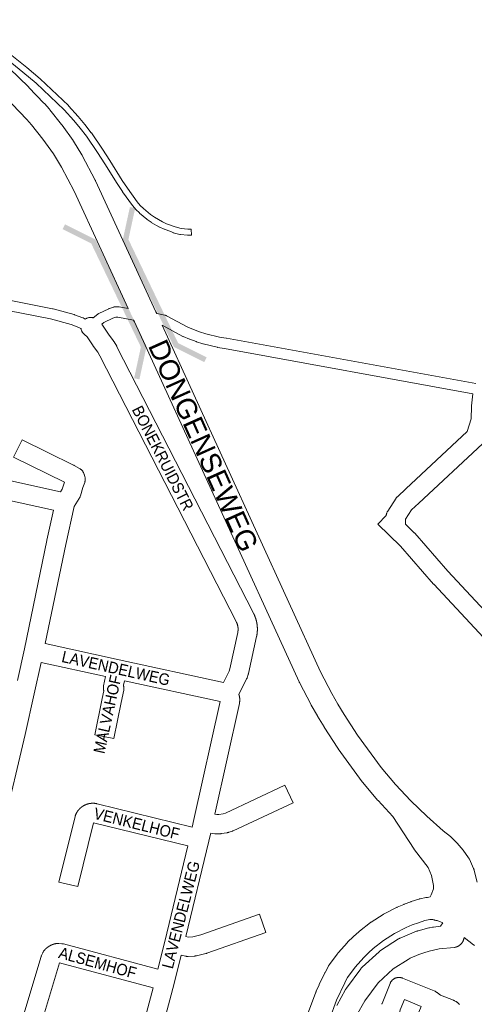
# Model space of a CAD drawing. Header units: metres. Extents: x 123819 to 142731, y 393440 to 405763.
# Tile 227 of 256: x 131185 to 131492, y 398692 to 399357. Entities that reach past the tile are written whole.
import ezdxf
from ezdxf.enums import TextEntityAlignment as Align

# ---------------------------------------------------------------- set-up
doc = ezdxf.new("R2010")
doc.units = ezdxf.units.M
doc.header["$MEASUREMENT"] = 0
for name, color, linetype, lineweight in [('gs-anno-wegen algemeen tekst', 7, 'Continuous', 0), ('gs-knt-aanvullende hoofdweg', 7, 'Continuous', 0), ('gs-knt-fietspaden', 7, 'Continuous', 0), ('gs-knt-hoofdweg', 7, 'Continuous', 0), ('gs-knt-paden', 7, 'Continuous', 0), ('gs-knt-wegen algemeen', 7, 'Continuous', 0), ('gs-symb-viaduct', 7, 'Continuous', 0), ('gs-vlk-plantopografie wegen algemeen', 7, 'Continuous', 0)]:
    doc.layers.add(name, color=color, linetype=linetype, lineweight=lineweight)
doc.styles.add('Style-Arial', font='arial.ttf')

# ---------------------------------------------------------------- blocks, each defined once
blk = doc.blocks.new('gg0-viaduct_101')
at = {"layer": 'gs-symb-viaduct', "linetype": 'Continuous'}
blk.add_hatch(color=7, dxfattribs=at).paths.add_polyline_path([(-5.576, -1.689), (-5.8, -1.4), (-4, 0), (4, 0), (5.8, -1.4), (5.576, -1.689), (3.875, -0.366), (-3.875, -0.366)])
blk = doc.blocks.new('gg0-viaduct_102')
at = {"layer": 'gs-symb-viaduct', "linetype": 'Continuous'}
blk.add_hatch(color=7, dxfattribs=at).paths.add_polyline_path([(-5.576, -1.689), (-5.8, -1.4), (-4, 0), (4, 0), (5.8, -1.4), (5.576, -1.689), (3.875, -0.366), (-3.875, -0.366)])

msp = doc.modelspace()

# ---------------------------------------------------------------- linework, layer by layer
at = {"layer": 'gs-knt-aanvullende hoofdweg', "color": 7, "linetype": 'Continuous', "flags": 128}
for points in [[(131379.89, 398687.35), (131384.74, 398700.6), (131384.85, 398700.87), (131384.86, 398700.91), (131384.96, 398701.13), (131385, 398701.21), (131386.97, 398705.55), (131387.03, 398705.67), (131390.8, 398713.57), (131390.82, 398713.61), (131390.89, 398713.76), (131390.99, 398713.95), (131393.22, 398718.07), (131393.39, 398718.37), (131393.58, 398718.66), (131393.77, 398718.93), (131393.77, 398718.94), (131393.77, 398718.94), (131399.33, 398726.52), (131399.54, 398726.8), (131399.77, 398727.07), (131406.01, 398734.1), (131406.19, 398734.3), (131406.37, 398734.48), (131409.85, 398737.9), (131410.1, 398738.13), (131413.74, 398741.38), (131413.93, 398741.55), (131414.14, 398741.71), (131421.56, 398747.48), (131421.84, 398747.69), (131422.13, 398747.88), (131430.16, 398753), (131430.46, 398753.18), (131430.77, 398753.34), (131439.13, 398757.64), (131439.37, 398757.75), (131439.61, 398757.86), (131444.09, 398759.78), (131444.41, 398759.91), (131448.87, 398761.58), (131449.2, 398761.7), (131454.23, 398763.32), (131454.51, 398763.4), (131454.53, 398763.41), (131454.6, 398763.43), (131454.65, 398763.44), (131454.69, 398763.45), (131454.71, 398763.45), (131454.79, 398763.47), (131454.83, 398763.48), (131455.07, 398763.54), (131455.13, 398763.55), (131459.04, 398764.33), (131459.35, 398764.39), (131459.7, 398764.45), (131460.06, 398764.5), (131460.12, 398764.5), (131462.04, 398764.87)], [(131463.61, 398749.64), (131461.74, 398749.52), (131458.4, 398748.88), (131453.97, 398747.45), (131449.84, 398745.91), (131445.76, 398744.16), (131437.94, 398740.14), (131430.5, 398735.4), (131423.55, 398730.01), (131420.24, 398727.05), (131417.08, 398723.95), (131411.24, 398717.36), (131406.19, 398710.47), (131404.31, 398706.99), (131404.29, 398706.97), (131398.73, 398695.13), (131393.97, 398682.14)], [(131398.84, 398691.49), (131404.81, 398702.4), (131404.98, 398702.7), (131405.17, 398702.99), (131405.36, 398703.27), (131415.12, 398716.42), (131415.34, 398716.7), (131415.58, 398716.98), (131415.83, 398717.24), (131416.09, 398717.49), (131427.39, 398727.82), (131427.64, 398728.04), (131427.68, 398728.07), (131427.71, 398728.1), (131427.77, 398728.14), (131427.89, 398728.24), (131427.98, 398728.31), (131428.04, 398728.35), (131428.09, 398728.38), (131428.15, 398728.43), (131428.33, 398728.55), (131428.38, 398728.59), (131428.42, 398728.61), (131440.55, 398736.45), (131440.85, 398736.63), (131441.15, 398736.8), (131441.46, 398736.95), (131441.77, 398737.09), (131452.79, 398741.63), (131453.1, 398741.75), (131453.15, 398741.76), (131453.19, 398741.78), (131453.27, 398741.8), (131453.42, 398741.85), (131453.53, 398741.88), (131453.59, 398741.9), (131453.65, 398741.92), (131453.74, 398741.95), (131461.1, 398743.88), (131461.39, 398743.95), (131463.59, 398744.43), (131464.13, 398744.53), (131468.8, 398745.21), (131470.54, 398747.35), (131466.62, 398748.95)], [(131463.62, 398749.64), (131463.62, 398749.64), (131463.61, 398749.64)], [(131484.82, 398737.43), (131484.78, 398737.1), (131484.72, 398736.74), (131484.64, 398736.38), (131484.54, 398736.02), (131484.42, 398735.67), (131484.29, 398735.33), (131484.14, 398734.99), (131483.97, 398734.66), (131483.79, 398734.34), (131483.59, 398734.03), (131483.38, 398733.73), (131483.15, 398733.44), (131482.91, 398733.16), (131482.65, 398732.9), (131482.39, 398732.64), (131482.11, 398732.4), (131481.82, 398732.18), (131481.51, 398731.96), (131481.2, 398731.77), (131480.88, 398731.59), (131480.55, 398731.42), (131480.21, 398731.27), (131479.87, 398731.14), (131479.52, 398731.03), (131479.16, 398730.93), (131478.8, 398730.85), (131478.44, 398730.79), (131478.08, 398730.74), (131468.09, 398729.78), (131461.2, 398728.23), (131457.57, 398727.13), (131454.37, 398725.91), (131448.38, 398723.4), (131447.1, 398722.72), (131437.05, 398716.3), (131426.75, 398706.89), (131417.73, 398694.74), (131412.29, 398684.79)]]:
    msp.add_lwpolyline(points, dxfattribs=at)
at = {"layer": 'gs-knt-fietspaden', "color": 7, "linetype": 'Continuous', "flags": 128}
for points in [[(130780.49, 399197.86), (130799.41, 399194.87), (130811.59, 399192.95), (130819.27, 399192.14), (130837.62, 399190.69), (130854.17, 399189.94), (130869.26, 399189.75), (130911.9, 399189.81), (130911.94, 399189.81), (130921.5, 399189.73), (130949.68, 399189.81), (130949.7, 399189.81), (131018.77, 399189.76), (131018.9, 399189.75), (131039.79, 399188.92), (131039.92, 399188.91), (131063.45, 399187.09), (131063.61, 399187.07), (131092.07, 399183.5), (131092.17, 399183.49), (131105.83, 399181.37), (131105.96, 399181.35), (131148.99, 399173.04), (131207.03, 399161.58)], [(131226.17, 399148.29), (131224.76, 399148.93), (131219.55, 399150.93), (131205.55, 399154.72), (131147.63, 399166.15)], [(131234.35, 399155.49), (131237.5, 399158), (131237.62, 399158.09), (131237.75, 399158.18), (131237.89, 399158.27), (131238.03, 399158.35), (131238.17, 399158.42), (131244.91, 399161.64), (131245.06, 399161.7), (131245.2, 399161.76), (131245.35, 399161.81), (131248.12, 399162.71), (131248.27, 399162.75), (131248.42, 399162.79), (131248.57, 399162.82), (131248.73, 399162.85), (131248.88, 399162.86), (131249.04, 399162.88), (131249.2, 399162.88), (131251.3, 399162.88), (131251.45, 399162.88), (131251.6, 399162.87), (131251.75, 399162.85), (131251.9, 399162.83), (131258.13, 399161.75)], [(131207.27, 399161.53), (131221.55, 399157.66), (131221.67, 399157.63), (131221.71, 399157.61), (131221.72, 399157.61), (131221.78, 399157.59), (131221.89, 399157.55), (131227.37, 399155.45)], [(131227.57, 399155.37), (131229.08, 399154.68)], [(131229.08, 399154.68), (131229.28, 399154.81), (131229.56, 399154.96), (131229.85, 399155.11), (131230.14, 399155.24), (131230.44, 399155.35), (131230.74, 399155.45), (131231.05, 399155.54), (131231.36, 399155.6), (131231.67, 399155.66), (131231.99, 399155.7), (131232.31, 399155.72), (131232.63, 399155.73), (131232.95, 399155.72), (131233.27, 399155.69), (131233.59, 399155.65), (131233.9, 399155.6), (131234.21, 399155.53), (131234.35, 399155.49)], [(131261.7, 399154), (131251, 399155.86), (131249.75, 399155.86), (131247.73, 399155.21), (131241.56, 399152.26), (131240.25, 399151.22)], [(131277.36, 399158.29), (131282.88, 399157.24), (131283.03, 399157.21), (131283.18, 399157.17), (131283.32, 399157.13), (131283.47, 399157.08), (131283.61, 399157.02), (131283.75, 399156.96), (131283.88, 399156.89), (131298.2, 399149.25), (131302.13, 399147.54), (131306.22, 399146.06), (131310.38, 399144.76), (131319.67, 399142.47), (131324.27, 399141.75), (131324.35, 399141.74), (131492.76, 399111.09)], [(131490.74, 399104.32), (131323.14, 399134.82), (131318.43, 399135.56), (131318.28, 399135.59), (131318.13, 399135.62), (131308.6, 399137.97), (131308.49, 399138), (131308.39, 399138.03), (131304.05, 399139.39), (131303.91, 399139.43), (131299.63, 399140.98), (131299.53, 399141.02), (131299.43, 399141.06), (131295.27, 399142.87), (131295.15, 399142.93), (131295.02, 399142.99), (131281.05, 399150.44), (131280.95, 399150.46)]]:
    msp.add_lwpolyline(points, dxfattribs=at)
at = {"layer": 'gs-knt-hoofdweg', "color": 7, "linetype": 'Continuous', "flags": 128}
for points in [[(131258.13, 399161.75), (131221.53, 399240.98), (131213.02, 399257.21), (131207.56, 399266.01), (131200.45, 399276.07), (131192.69, 399285.72), (131189.55, 399289.3), (131179.6, 399299.57), (131120.72, 399356.6)], [(131164.16, 399336.83), (131190.84, 399310.99), (131191.01, 399310.81), (131201.19, 399300.31), (131201.45, 399300.03), (131204.84, 399296.17), (131205.07, 399295.9), (131213.1, 399285.92), (131213.25, 399285.72), (131213.4, 399285.52), (131220.78, 399275.05), (131220.92, 399274.86), (131221.05, 399274.66), (131226.78, 399265.41), (131226.93, 399265.16), (131227.07, 399264.9), (131235.81, 399248.24), (131235.9, 399248.06), (131235.99, 399247.88), (131276.78, 399159.57), (131276.79, 399159.54), (131277.36, 399158.29)], [(131462.04, 398764.87), (131462.72, 398766.13), (131464.13, 398770.38), (131464.21, 398772.45), (131462.86, 398779.23), (131460.51, 398784.7), (131451.39, 398796.62), (131451.2, 398796.87), (131451.03, 398797.14), (131436.77, 398819.18), (131426.72, 398829.92), (131426.46, 398830.2), (131416.47, 398841.96), (131416.28, 398842.19), (131416.1, 398842.43), (131399.86, 398864.72), (131399.73, 398864.9), (131399.61, 398865.08), (131390.4, 398879.26), (131390.25, 398879.5), (131385.9, 398886.76), (131385.8, 398886.92), (131381.62, 398894.27), (131381.49, 398894.52), (131373.66, 398909.51), (131373.56, 398909.7), (131373.47, 398909.89), (131262.23, 399152.86), (131261.7, 399154)], [(131280.95, 399150.46), (131387.95, 398916.75), (131395.62, 398902.07), (131399.68, 398894.92), (131403.91, 398887.87), (131412.93, 398873.98), (131428.88, 398852.11), (131438.55, 398840.72), (131448.82, 398829.74), (131459.62, 398819.27), (131470.77, 398809.46), (131475.67, 398805.53), (131480.18, 398801.16), (131484.26, 398796.38), (131487.87, 398791.24), (131488.06, 398790.92), (131488.24, 398790.59), (131488.4, 398790.26), (131491.23, 398784.01), (131491.36, 398783.69), (131491.48, 398783.38), (131491.59, 398783.05), (131491.68, 398782.73), (131493.77, 398774.73)], [(131466.62, 398748.95), (131466.46, 398748.95), (131466.07, 398748.98), (131465.68, 398749.03), (131465.29, 398749.1), (131464.91, 398749.19), (131464.53, 398749.3), (131464.16, 398749.42), (131463.79, 398749.56), (131463.61, 398749.64)], [(131491.91, 398732.09), (131491.59, 398732.3), (131491.28, 398732.53), (131484.82, 398737.43)]]:
    msp.add_lwpolyline(points, dxfattribs=at)
at = {"layer": 'gs-knt-paden', "color": 7, "linetype": 'Continuous', "flags": 128}
msp.add_lwpolyline([(131176.07, 399335.22), (131189.49, 399324.33), (131189.52, 399324.31), (131198.5, 399316.78), (131198.55, 399316.74), (131198.59, 399316.7), (131217.72, 399298.62), (131217.78, 399298.56), (131217.83, 399298.5), (131224.31, 399291.25), (131224.36, 399291.2), (131228.8, 399285.87), (131228.83, 399285.83), (131233.12, 399280.37), (131233.16, 399280.32), (131233.19, 399280.27), (131240.71, 399269.32), (131240.74, 399269.27), (131245.72, 399261.57), (131245.75, 399261.54), (131253.98, 399248.22), (131257.54, 399242.85), (131264.19, 399233.69), (131266.21, 399231.35), (131268.38, 399229.15), (131273.19, 399225.09), (131275.7, 399223.35), (131281.17, 399220.24), (131283.99, 399218.97), (131289.66, 399216.78), (131293.89, 399215.64)], dxfattribs=at)
msp.add_lwpolyline([(131293.89, 399215.64), (131298.24, 399215.24), (131300.57, 399215.33, -0.376872), (131300.58, 399215.32), (131300.74, 399211.32, -0.376872), (131300.73, 399211.31), (131298.26, 399211.22), (131298.17, 399211.22), (131298.09, 399211.22), (131298, 399211.22), (131293.35, 399211.65), (131293.27, 399211.66), (131293.18, 399211.67), (131293.1, 399211.69), (131293.01, 399211.71), (131288.51, 399212.93), (131288.44, 399212.95), (131288.37, 399212.97), (131288.31, 399212.99), (131282.49, 399215.24), (131282.44, 399215.26), (131282.39, 399215.28), (131279.44, 399216.61), (131279.35, 399216.65), (131279.27, 399216.7), (131273.63, 399219.89), (131273.55, 399219.94), (131273.48, 399219.99), (131270.82, 399221.85), (131270.74, 399221.9), (131270.67, 399221.96), (131265.71, 399226.14), (131265.65, 399226.2), (131265.58, 399226.27), (131263.3, 399228.58), (131263.26, 399228.62), (131263.22, 399228.67), (131261.09, 399231.12), (131261.04, 399231.18), (131260.98, 399231.25), (131254.26, 399240.53), (131254.21, 399240.6), (131250.61, 399246.03), (131250.58, 399246.08), (131242.34, 399259.41), (131237.38, 399267.07), (131229.92, 399277.94), (131225.69, 399283.32), (131221.29, 399288.6), (131214.89, 399295.76), (131195.87, 399313.74), (131186.95, 399321.22), (131173.5, 399332.13)], format="xyb", dxfattribs=at)
at = {"layer": 'gs-knt-wegen algemeen', "color": 7, "linetype": 'Continuous', "flags": 128}
for points in [[(131240.25, 399151.22), (131240.39, 399151.04), (131240.56, 399150.82), (131240.72, 399150.58)], [(131240.72, 399150.58), (131245.11, 399143.8), (131248.07, 399139.9), (131248.22, 399139.7), (131248.35, 399139.5), (131248.48, 399139.29), (131250.28, 399136.26), (131250.38, 399136.09), (131250.48, 399135.91), (131342.68, 398956.17), (131342.73, 398956.06), (131342.79, 398955.95), (131342.85, 398955.83), (131342.9, 398955.72), (131342.96, 398955.61), (131343.01, 398955.49), (131343.07, 398955.38), (131343.12, 398955.26), (131343.17, 398955.15), (131343.22, 398955.03), (131343.27, 398954.92), (131343.32, 398954.8), (131343.37, 398954.69), (131343.42, 398954.57), (131343.47, 398954.45), (131343.52, 398954.34), (131343.57, 398954.22), (131343.62, 398954.1), (131343.66, 398953.98), (131343.71, 398953.87), (131343.75, 398953.75), (131343.8, 398953.63), (131343.84, 398953.51), (131343.88, 398953.39), (131343.93, 398953.27), (131343.97, 398953.15), (131344.01, 398953.03), (131344.05, 398952.91), (131344.09, 398952.79), (131344.13, 398952.67), (131344.17, 398952.55), (131344.2, 398952.43), (131344.24, 398952.31), (131344.28, 398952.19), (131344.31, 398952.07), (131344.35, 398951.95), (131344.38, 398951.83), (131344.42, 398951.7), (131344.45, 398951.58), (131344.48, 398951.46), (131344.52, 398951.34), (131344.55, 398951.22), (131344.58, 398951.09), (131344.61, 398950.97), (131344.64, 398950.85), (131344.67, 398950.72), (131344.7, 398950.6), (131344.72, 398950.48), (131344.75, 398950.35), (131344.78, 398950.23), (131344.8, 398950.11), (131344.83, 398949.98), (131344.85, 398949.86), (131344.87, 398949.73), (131344.9, 398949.61), (131344.92, 398949.49), (131344.94, 398949.36), (131344.96, 398949.24), (131344.98, 398949.11), (131345, 398948.99), (131345.02, 398948.86), (131345.04, 398948.74), (131345.05, 398948.61), (131345.07, 398948.49), (131345.09, 398948.36), (131345.1, 398948.24), (131345.12, 398948.11), (131345.13, 398947.98), (131345.14, 398947.86), (131345.16, 398947.73), (131345.17, 398947.61), (131345.18, 398947.48), (131345.19, 398947.36), (131345.2, 398947.23), (131345.21, 398947.1), (131345.22, 398946.98), (131345.23, 398946.85), (131345.23, 398946.72), (131345.24, 398946.6), (131345.25, 398946.47), (131345.25, 398946.35), (131345.26, 398946.22), (131345.26, 398946.09), (131345.26, 398945.97), (131345.26, 398945.84), (131345.27, 398945.71), (131345.27, 398945.59), (131345.27, 398945.46), (131345.27, 398945.33), (131345.27, 398945.21), (131345.27, 398945.08), (131345.26, 398944.96), (131345.26, 398944.83), (131345.26, 398944.7), (131345.25, 398944.58), (131345.25, 398944.45), (131345.24, 398944.32), (131345.23, 398944.2), (131345.23, 398944.07), (131345.22, 398943.95), (131345.21, 398943.82), (131345.2, 398943.69), (131345.19, 398943.57), (131345.18, 398943.44), (131345.17, 398943.31), (131345.16, 398943.19), (131345.15, 398943.06), (131345.13, 398942.94), (131345.12, 398942.81), (131345.11, 398942.69), (131345.09, 398942.56), (131345.07, 398942.44), (131345.06, 398942.31), (131345.04, 398942.18), (131345.02, 398942.06), (131345, 398941.93), (131344.99, 398941.81), (131344.97, 398941.68), (131344.94, 398941.56), (131344.92, 398941.44), (131344.9, 398941.31), (131344.88, 398941.19), (131344.86, 398941.06), (131344.83, 398940.94), (131344.81, 398940.81), (131344.78, 398940.69), (131344.76, 398940.57), (131344.73, 398940.43), (131339.25, 398915.47), (131339.19, 398915.25), (131339.13, 398915.04), (131339.07, 398914.82), (131338.36, 398912.69), (131338.26, 398912.41), (131338.15, 398912.14), (131338.02, 398911.86), (131332.82, 398901.32)], [(131322.32, 398909.47), (131326.15, 398917.22), (131326.6, 398918.6), (131332.01, 398943.22), (131332.03, 398943.33), (131332.05, 398943.44), (131332.08, 398943.55), (131332.1, 398943.66), (131332.11, 398943.77), (131332.13, 398943.88), (131332.15, 398943.99), (131332.16, 398944.11), (131332.18, 398944.22), (131332.19, 398944.33), (131332.2, 398944.44), (131332.21, 398944.55), (131332.22, 398944.67), (131332.23, 398944.78), (131332.23, 398944.89), (131332.24, 398945), (131332.24, 398945.12), (131332.25, 398945.23), (131332.25, 398945.34), (131332.25, 398945.46), (131332.25, 398945.57), (131332.25, 398945.68), (131332.24, 398945.79), (131332.24, 398945.91), (131332.23, 398946.02), (131332.23, 398946.13), (131332.22, 398946.24), (131332.21, 398946.36), (131332.2, 398946.47), (131332.19, 398946.58), (131332.17, 398946.69), (131332.16, 398946.8), (131332.14, 398946.92), (131332.13, 398947.03), (131332.11, 398947.14), (131332.09, 398947.25), (131332.07, 398947.36), (131332.05, 398947.47), (131332.03, 398947.58), (131332, 398947.69), (131331.98, 398947.8), (131331.95, 398947.91), (131331.93, 398948.02), (131331.9, 398948.13), (131331.87, 398948.24), (131331.84, 398948.35), (131331.81, 398948.46), (131331.77, 398948.56), (131331.74, 398948.67), (131331.7, 398948.78), (131331.67, 398948.88), (131331.63, 398948.99), (131331.59, 398949.1), (131331.55, 398949.2), (131331.51, 398949.31), (131331.47, 398949.41), (131331.43, 398949.52), (131331.38, 398949.62), (131331.34, 398949.72), (131331.29, 398949.83), (131331.24, 398949.93), (131331.19, 398950.03), (131331.14, 398950.13), (131331.09, 398950.23), (131238.98, 399129.79), (131237.48, 399132.33), (131234.59, 399136.13), (131234.45, 399136.32), (131234.32, 399136.52), (131230.34, 399142.66), (131228.48, 399144.19), (131228.23, 399144.4), (131228, 399144.62), (131227.78, 399144.86), (131227.57, 399145.1), (131227.38, 399145.35), (131227.2, 399145.61), (131227.02, 399145.88), (131226.87, 399146.16), (131226.73, 399146.45), (131226.6, 399146.74), (131226.48, 399147.04), (131226.38, 399147.34), (131226.3, 399147.65), (131226.23, 399147.96), (131226.17, 399148.28), (131226.17, 399148.29)], [(131497.18, 399070.52), (131454.37, 399030.53), (131454.32, 399030.49), (131449.38, 399025.97), (131445.25, 399019.63), (131445.25, 399016.25), (131451.17, 399010.52), (131451.36, 399010.33), (131451.54, 399010.13), (131473.91, 398984.56), (131635.39, 398811.35)], [(131183.22, 398910.93), (131188.03, 398932.08), (131203.2, 399005.34), (131203.21, 399005.4), (131207.61, 399025.8), (131171.91, 399033.68)], [(131202.07, 398935.68), (131251.92, 398924.82), (131322.32, 398909.47)], [(131199.31, 398922.96), (131194.49, 398901.77), (131188.56, 398874.5), (131188.54, 398874.39), (131173.9, 398812.32), (131173.85, 398812.14), (131163.08, 398771.75)], [(131242.79, 398913.48), (131199.31, 398922.96)], [(131301.32, 398811.97), (131302.44, 398817), (131320.06, 398896.64), (131255.51, 398910.71)], [(131237.12, 398827.67), (131301.32, 398811.97)], [(131278.06, 398716.09), (131282.71, 398734.65), (131298.39, 398799.29)], [(131186.31, 398681.32), (131199.26, 398724.58), (131199.35, 398724.86), (131199.45, 398725.13), (131199.56, 398725.39), (131200.33, 398727.1), (131200.47, 398727.38), (131200.62, 398727.66), (131200.78, 398727.93), (131200.96, 398728.19), (131201.15, 398728.44), (131201.19, 398728.51), (131201.24, 398728.57), (131201.29, 398728.63), (131201.34, 398728.69), (131201.39, 398728.75), (131201.44, 398728.81), (131201.49, 398728.87), (131201.55, 398728.93), (131201.6, 398728.99), (131201.65, 398729.05), (131201.7, 398729.11), (131201.75, 398729.17), (131201.81, 398729.22), (131201.86, 398729.28), (131201.91, 398729.34), (131201.97, 398729.4), (131202.02, 398729.45), (131202.08, 398729.51), (131202.13, 398729.57), (131202.19, 398729.62), (131202.24, 398729.68), (131202.3, 398729.73), (131202.36, 398729.79), (131202.41, 398729.84), (131202.47, 398729.89), (131202.53, 398729.95), (131202.58, 398730), (131202.64, 398730.06), (131202.7, 398730.11), (131202.76, 398730.16), (131202.82, 398730.21), (131202.88, 398730.26), (131202.94, 398730.32), (131203, 398730.37), (131203.06, 398730.42), (131203.12, 398730.47), (131203.18, 398730.52), (131203.24, 398730.57), (131203.3, 398730.62), (131203.36, 398730.67), (131203.42, 398730.71), (131203.48, 398730.76), (131203.55, 398730.81), (131203.61, 398730.86), (131203.67, 398730.91), (131203.74, 398730.95), (131203.8, 398731), (131203.86, 398731.04), (131203.93, 398731.09), (131203.99, 398731.14), (131204.06, 398731.18), (131204.12, 398731.22), (131204.18, 398731.27), (131204.25, 398731.31), (131204.32, 398731.36), (131204.38, 398731.4), (131204.45, 398731.44), (131204.51, 398731.48), (131204.58, 398731.53), (131204.65, 398731.57), (131204.71, 398731.61), (131204.78, 398731.65), (131204.85, 398731.69), (131204.92, 398731.73), (131204.99, 398731.77), (131205.05, 398731.81), (131205.12, 398731.85), (131205.19, 398731.88), (131205.26, 398731.92), (131205.33, 398731.96), (131205.4, 398732), (131205.47, 398732.03), (131205.54, 398732.07), (131205.61, 398732.1), (131205.68, 398732.14), (131205.75, 398732.18), (131205.82, 398732.21), (131205.89, 398732.24), (131205.96, 398732.28), (131206.03, 398732.31), (131206.1, 398732.34), (131206.17, 398732.38), (131206.25, 398732.41), (131206.32, 398732.44), (131206.39, 398732.47), (131206.46, 398732.5), (131206.54, 398732.53), (131206.61, 398732.56), (131206.68, 398732.59), (131206.75, 398732.62), (131206.83, 398732.65), (131206.9, 398732.68), (131206.97, 398732.7), (131207.05, 398732.73), (131207.12, 398732.76), (131207.2, 398732.79), (131207.27, 398732.81), (131207.34, 398732.84), (131207.42, 398732.86), (131207.49, 398732.89), (131207.57, 398732.91), (131207.64, 398732.94), (131207.72, 398732.96), (131207.79, 398732.98), (131207.87, 398733), (131207.94, 398733.03), (131208.02, 398733.05), (131208.09, 398733.07), (131208.17, 398733.09), (131208.25, 398733.11), (131208.32, 398733.13), (131208.4, 398733.15), (131208.48, 398733.17), (131208.55, 398733.19), (131208.63, 398733.2), (131208.7, 398733.22), (131208.78, 398733.24), (131208.86, 398733.26), (131208.94, 398733.27), (131209.01, 398733.29), (131209.09, 398733.3), (131209.17, 398733.32), (131209.24, 398733.33), (131209.32, 398733.35), (131209.4, 398733.36), (131209.48, 398733.37), (131209.55, 398733.39), (131209.63, 398733.4), (131209.93, 398733.44), (131210.23, 398733.46), (131210.53, 398733.47), (131210.83, 398733.47), (131211.13, 398733.45), (131213.3, 398733.28), (131213.6, 398733.25), (131213.89, 398733.21), (131214.18, 398733.15), (131214.47, 398733.08)], [(131214.47, 398733.08), (131278.06, 398716.09)], [(131429.31, 398692.37), (131429.39, 398692.62), (131429.48, 398692.86), (131434.83, 398706.41), (131434.95, 398706.7), (131435.08, 398706.98), (131435.23, 398707.25), (131435.39, 398707.52), (131435.57, 398707.78), (131435.75, 398708.03), (131435.95, 398708.27), (131436.16, 398708.5), (131436.38, 398708.72), (131436.61, 398708.93), (131436.85, 398709.13), (131437.1, 398709.32), (131437.36, 398709.49), (131437.62, 398709.65), (131437.9, 398709.8), (131438.18, 398709.94), (131438.46, 398710.06), (131438.75, 398710.17), (131439.05, 398710.27), (131439.35, 398710.35), (131439.66, 398710.41), (131439.96, 398710.46), (131440.27, 398710.5), (131440.58, 398710.52), (131440.89, 398710.53), (131441.2, 398710.52), (131441.52, 398710.5), (131441.82, 398710.46), (131442.13, 398710.41), (131442.44, 398710.34), (131442.74, 398710.26), (131443.03, 398710.17), (131443.32, 398710.06), (131464.72, 398701.41), (131465.01, 398701.28), (131465.29, 398701.14), (131465.57, 398700.98), (131465.84, 398700.82), (131466.1, 398700.64), (131466.36, 398700.44), (131466.6, 398700.24), (131466.83, 398700.02), (131469.01, 398698.47)], [(131251.28, 398614.39), (131261.23, 398652.04), (131274.81, 398703.48)], [(131469.01, 398698.47), (131477.73, 398695.14), (131477.98, 398695.04), (131478.23, 398694.93), (131478.47, 398694.81), (131479.27, 398694.38), (131479.52, 398694.24), (131479.77, 398694.08), (131480.01, 398693.92), (131480.25, 398693.74), (131480.47, 398693.56), (131481.15, 398692.97), (131481.38, 398692.76), (131481.6, 398692.54), (131481.81, 398692.31)], [(131407.75, 398595.36), (131415.98, 398592.19), (131436.61, 398644.66), (131436.65, 398644.77), (131455.76, 398690.98), (131444.53, 398695.52), (131441.78, 398688.57), (131438.8, 398674.86), (131438.74, 398674.61), (131438.67, 398674.36), (131438.59, 398674.12), (131438.5, 398673.87), (131407.75, 398595.36)]]:
    msp.add_lwpolyline(points, dxfattribs=at)
for points in [[(131625.97, 398802.35), (131464.32, 398975.75), (131464.18, 398975.91), (131441.91, 399001.35), (131434.21, 399008.82), (131426.56, 399016.23, -0.366897), (131426.56, 399016.24), (131432.25, 399022.11), (131432.26, 399022.19), (131432.3, 399022.5), (131432.35, 399022.81), (131432.42, 399023.12), (131432.5, 399023.42), (131432.6, 399023.72), (131432.71, 399024.01), (131432.83, 399024.3), (131432.97, 399024.58), (131433.12, 399024.86), (131433.29, 399025.12), (131438.93, 399033.77), (131439.08, 399034), (131439.24, 399034.22), (131439.42, 399034.43), (131439.6, 399034.64), (131439.79, 399034.83), (131439.99, 399035.02), (131445.5, 399040.07), (131487.01, 399078.84), (131489.6, 399087.36), (131489.9, 399095.75), (131489.91, 399095.96), (131489.92, 399096.17), (131490.74, 399104.32)], [(131180.7, 399061.41), (131186.41, 399073.09, -0.368028), (131186.42, 399073.1), (131221.12, 399056.14), (131221.3, 399056.05), (131221.48, 399055.95), (131225.27, 399053.79), (131225.54, 399053.63), (131225.8, 399053.46), (131226.05, 399053.27), (131226.29, 399053.07), (131226.52, 399052.87), (131226.75, 399052.65), (131226.96, 399052.41), (131227.16, 399052.17), (131227.35, 399051.93), (131227.52, 399051.67), (131227.68, 399051.4), (131227.83, 399051.13), (131227.97, 399050.85), (131228.09, 399050.56), (131228.2, 399050.27), (131228.3, 399049.97), (131228.75, 399048.43), (131228.83, 399048.14), (131228.9, 399047.83), (131228.95, 399047.53), (131228.98, 399047.22), (131229.01, 399046.91), (131229.01, 399046.6), (131229.01, 399046.3), (131228.99, 399045.99), (131228.95, 399045.68), (131228.9, 399045.37), (131228.83, 399045.07), (131228.75, 399044.77), (131228.66, 399044.48), (131227.48, 399041.07), (131225.76, 399035.35), (131225.66, 399035.06), (131225.55, 399034.78), (131225.43, 399034.5), (131225.3, 399034.23), (131225.15, 399033.96), (131224.99, 399033.7), (131221.46, 399028.23), (131215.94, 399002.68), (131202.07, 398935.68)], [(131168.34, 399047.8), (131212.33, 399038.09), (131213.56, 399040), (131214.97, 399044.66), (131180.7, 399061.4, -0.368026)], [(131248.32, 398871.65), (131248.32, 398871.65), (131235.57, 398874.2, -0.370463), (131235.56, 398874.21), (131240.46, 398898.65), (131240.48, 398898.77), (131241.58, 398903.8), (131241.52, 398904), (131241.44, 398904.31), (131241.38, 398904.62), (131241.33, 398904.94), (131241.3, 398905.25), (131241.28, 398905.57), (131241.28, 398905.89), (131241.29, 398906.21), (131241.32, 398906.53), (131241.36, 398906.84), (131241.42, 398907.16), (131242.79, 398913.48)], [(131255.51, 398910.71), (131254.84, 398907.58), (131254.91, 398907.36), (131254.98, 398907.05), (131255.05, 398906.73), (131255.1, 398906.42), (131255.13, 398906.1), (131255.15, 398905.78), (131255.15, 398905.46), (131255.13, 398905.14), (131255.11, 398904.83), (131255.06, 398904.51), (131255, 398904.2), (131253.21, 398896.04), (131248.33, 398871.65, -0.263368), (131248.32, 398871.65)], [(131332.82, 398901.32), (131332.84, 398901.23), (131332.87, 398901.14), (131332.9, 398901.05), (131332.93, 398900.96), (131332.95, 398900.87), (131332.98, 398900.78), (131333, 398900.68), (131333.02, 398900.59), (131333.05, 398900.5), (131333.07, 398900.41), (131333.09, 398900.31), (131333.11, 398900.22), (131333.13, 398900.13), (131333.15, 398900.03), (131333.17, 398899.94), (131333.19, 398899.85), (131333.2, 398899.75), (131333.22, 398899.66), (131333.23, 398899.56), (131333.25, 398899.47), (131333.26, 398899.38), (131333.27, 398899.28), (131333.29, 398899.19), (131333.3, 398899.09), (131333.31, 398899), (131333.32, 398898.9), (131333.32, 398898.81), (131333.33, 398898.71), (131333.34, 398898.62), (131333.35, 398898.52), (131333.35, 398898.43), (131333.36, 398898.33), (131333.36, 398898.24), (131333.36, 398898.14), (131333.37, 398898.05), (131333.37, 398897.95), (131333.37, 398897.86), (131333.37, 398897.76), (131333.37, 398897.67), (131333.37, 398897.57), (131333.37, 398897.48), (131333.36, 398897.38), (131333.36, 398897.28), (131333.35, 398897.19), (131333.35, 398897.09), (131333.34, 398897), (131333.34, 398896.9), (131333.33, 398896.81), (131333.32, 398896.71), (131333.31, 398896.62), (131333.3, 398896.52), (131333.29, 398896.43), (131333.28, 398896.34), (131333.26, 398896.24), (131333.25, 398896.15), (131333.24, 398896.05), (131333.22, 398895.96), (131333.21, 398895.86), (131333.19, 398895.77), (131333.17, 398895.68), (131333.16, 398895.58), (131333.14, 398895.49), (131333.12, 398895.4), (131333.1, 398895.3), (131316.57, 398820.59), (131317.8, 398820.44), (131319.33, 398820.44), (131322.24, 398820.9), (131323.8, 398821.44), (131363.84, 398840.13, -0.38459), (131363.86, 398840.13), (131369.36, 398828.35, -0.384592), (131369.35, 398828.34), (131329.01, 398809.5), (131328.8, 398809.41), (131328.59, 398809.33), (131328.38, 398809.25), (131325.97, 398808.41), (131325.7, 398808.33), (131325.42, 398808.25), (131325.14, 398808.19), (131324.86, 398808.14), (131320.88, 398807.5), (131320.62, 398807.46), (131320.37, 398807.44), (131320.11, 398807.42), (131319.85, 398807.42), (131317.4, 398807.42), (131317.13, 398807.42), (131316.86, 398807.44), (131316.6, 398807.47), (131313.74, 398807.82), (131312.6, 398802.67), (131312.58, 398802.6), (131312.57, 398802.54), (131296.95, 398738.1), (131298.59, 398737.76), (131301.69, 398737.94), (131307.09, 398739.22), (131346.71, 398753.19, -0.355048), (131346.72, 398753.18), (131351.04, 398740.92, -0.355048), (131351.04, 398740.91), (131311.1, 398726.83), (131310.88, 398726.75), (131310.66, 398726.69), (131310.43, 398726.63), (131304.14, 398725.14), (131303.86, 398725.08), (131303.58, 398725.03), (131303.3, 398725), (131303.02, 398724.97), (131298.5, 398724.71), (131298.21, 398724.7), (131297.93, 398724.7), (131297.64, 398724.72), (131297.36, 398724.74), (131297.08, 398724.78), (131296.8, 398724.83), (131293.83, 398725.45), (131289.08, 398706.51), (131289.06, 398706.43), (131275.65, 398655.66)], [(131298.39, 398799.29), (131234.56, 398814.89), (131223.94, 398771.77, -0.368127), (131223.93, 398771.76), (131211.3, 398774.87, -0.368128), (131211.3, 398774.88), (131222.19, 398819.12), (131222.25, 398819.35), (131222.32, 398819.58), (131222.4, 398819.81), (131222.42, 398819.87), (131222.45, 398819.94), (131222.47, 398820.01), (131222.5, 398820.07), (131222.53, 398820.14), (131222.55, 398820.21), (131222.61, 398820.34), (131222.64, 398820.4), (131222.66, 398820.47), (131222.69, 398820.53), (131222.72, 398820.6), (131222.75, 398820.67), (131222.78, 398820.73), (131222.84, 398820.86), (131222.87, 398820.92), (131222.9, 398820.99), (131222.93, 398821.05), (131222.97, 398821.11), (131223, 398821.18), (131223.03, 398821.24), (131223.1, 398821.37), (131223.13, 398821.43), (131223.16, 398821.49), (131223.2, 398821.56), (131223.23, 398821.62), (131223.27, 398821.68), (131223.3, 398821.74), (131223.37, 398821.86), (131223.41, 398821.93), (131223.45, 398821.99), (131223.49, 398822.05), (131223.52, 398822.11), (131223.56, 398822.17), (131223.6, 398822.23), (131223.68, 398822.35), (131223.71, 398822.41), (131223.75, 398822.47), (131223.79, 398822.53), (131223.83, 398822.59), (131223.88, 398822.64), (131223.92, 398822.7), (131224, 398822.82), (131224.04, 398822.88), (131224.08, 398822.93), (131224.13, 398822.99), (131224.17, 398823.05), (131224.21, 398823.11), (131224.26, 398823.16), (131224.34, 398823.27), (131224.39, 398823.33), (131224.43, 398823.38), (131224.48, 398823.44), (131224.52, 398823.5), (131224.57, 398823.55), (131224.61, 398823.6), (131224.71, 398823.71), (131224.75, 398823.77), (131224.8, 398823.82), (131224.85, 398823.87), (131224.9, 398823.93), (131224.94, 398823.98), (131224.99, 398824.03), (131225.09, 398824.13), (131225.14, 398824.18), (131225.19, 398824.24), (131225.24, 398824.29), (131225.29, 398824.34), (131225.34, 398824.39), (131225.39, 398824.44), (131225.49, 398824.54), (131225.54, 398824.59), (131225.6, 398824.64), (131225.65, 398824.68), (131225.7, 398824.73), (131225.75, 398824.78), (131225.81, 398824.83), (131225.91, 398824.92), (131225.97, 398824.97), (131226.02, 398825.02), (131226.08, 398825.06), (131226.13, 398825.11), (131226.18, 398825.15), (131226.24, 398825.2), (131226.35, 398825.29), (131226.41, 398825.33), (131226.46, 398825.38), (131226.52, 398825.42), (131226.58, 398825.46), (131226.63, 398825.51), (131226.69, 398825.55), (131226.8, 398825.63), (131226.86, 398825.67), (131226.92, 398825.72), (131226.98, 398825.76), (131227.04, 398825.8), (131227.1, 398825.84), (131227.16, 398825.88), (131227.27, 398825.96), (131227.33, 398826), (131227.39, 398826.03), (131227.45, 398826.07), (131227.51, 398826.11), (131227.57, 398826.15), (131227.63, 398826.19), (131227.76, 398826.26), (131227.82, 398826.3), (131227.88, 398826.33), (131227.94, 398826.37), (131228, 398826.4), (131228.07, 398826.44), (131228.13, 398826.47), (131228.25, 398826.54), (131228.32, 398826.57), (131228.38, 398826.61), (131228.44, 398826.64), (131228.51, 398826.67), (131228.57, 398826.7), (131228.63, 398826.73), (131228.76, 398826.8), (131228.83, 398826.83), (131228.89, 398826.86), (131228.96, 398826.89), (131229.02, 398826.92), (131229.09, 398826.95), (131229.15, 398826.97), (131229.28, 398827.03), (131229.35, 398827.06), (131229.41, 398827.09), (131229.48, 398827.11), (131229.55, 398827.14), (131229.61, 398827.17), (131229.68, 398827.19), (131229.81, 398827.24), (131229.88, 398827.27), (131229.94, 398827.29), (131230.01, 398827.31), (131230.08, 398827.34), (131230.15, 398827.36), (131230.21, 398827.38), (131230.35, 398827.43), (131230.42, 398827.45), (131230.49, 398827.47), (131230.55, 398827.49), (131230.62, 398827.51), (131230.69, 398827.53), (131230.76, 398827.55), (131230.9, 398827.59), (131230.97, 398827.61), (131231.03, 398827.62), (131231.1, 398827.64), (131231.17, 398827.66), (131231.24, 398827.68), (131231.31, 398827.69), (131231.45, 398827.72), (131231.52, 398827.74), (131231.59, 398827.75), (131231.66, 398827.77), (131231.73, 398827.78), (131231.8, 398827.8), (131231.87, 398827.81), (131232.01, 398827.83), (131232.08, 398827.85), (131232.15, 398827.86), (131232.22, 398827.87), (131232.29, 398827.88), (131232.36, 398827.89), (131232.43, 398827.9), (131232.57, 398827.92), (131232.64, 398827.93), (131232.71, 398827.94), (131232.79, 398827.94), (131232.86, 398827.95), (131232.93, 398827.96), (131233, 398827.97), (131233.14, 398827.98), (131233.21, 398827.98), (131233.28, 398827.99), (131233.35, 398827.99), (131233.42, 398828), (131233.5, 398828), (131233.57, 398828.01), (131233.71, 398828.01), (131233.78, 398828.01), (131233.85, 398828.02), (131233.92, 398828.02), (131233.99, 398828.02), (131234.07, 398828.02), (131234.14, 398828.02), (131234.28, 398828.02), (131234.35, 398828.02), (131234.42, 398828.02), (131234.49, 398828.02), (131234.56, 398828.01), (131234.64, 398828.01), (131234.71, 398828.01), (131234.85, 398828), (131234.92, 398828), (131234.99, 398827.99), (131235.06, 398827.99), (131235.13, 398827.98), (131235.2, 398827.98), (131235.28, 398827.97), (131235.42, 398827.96), (131235.49, 398827.95), (131235.56, 398827.94), (131235.63, 398827.93), (131235.7, 398827.93), (131235.77, 398827.92), (131235.84, 398827.91), (131235.98, 398827.89), (131236.05, 398827.88), (131236.12, 398827.87), (131236.19, 398827.85), (131236.26, 398827.84), (131236.33, 398827.83), (131236.41, 398827.82), (131236.54, 398827.79), (131236.61, 398827.78), (131236.68, 398827.76), (131236.75, 398827.75), (131236.82, 398827.73), (131236.89, 398827.72), (131236.96, 398827.7), (131237.1, 398827.67), (131237.12, 398827.67)], [(131274.81, 398703.48), (131211.69, 398720.35), (131211.58, 398720.36), (131198.79, 398677.59, -0.384581)]]:
    msp.add_lwpolyline(points, format="xyb", dxfattribs=at)
at = {"layer": 'gs-vlk-plantopografie wegen algemeen', "color": 7, "linetype": 'Continuous', "flags": 128}
for points in [[(130780.49, 399197.86), (130799.41, 399194.87), (130811.59, 399192.95), (130819.27, 399192.14), (130837.62, 399190.69), (130854.17, 399189.94), (130869.26, 399189.75), (130911.9, 399189.81), (130911.94, 399189.81), (130921.5, 399189.73), (130949.68, 399189.81), (130949.7, 399189.81), (131018.77, 399189.76), (131018.9, 399189.75), (131039.79, 399188.92), (131039.92, 399188.91), (131063.45, 399187.09), (131063.61, 399187.07), (131092.07, 399183.5), (131092.17, 399183.49), (131105.83, 399181.37), (131105.96, 399181.35), (131148.99, 399173.04), (131207.03, 399161.58)], [(131226.17, 399148.29), (131224.76, 399148.93), (131219.55, 399150.93), (131205.55, 399154.72), (131147.63, 399166.15)], [(131207.03, 399161.58), (131207.27, 399161.53)], [(131207.03, 399161.58), (131207.15, 399161.55), (131207.27, 399161.53)], [(131207.27, 399161.53), (131221.55, 399157.66), (131221.67, 399157.63), (131221.71, 399157.61), (131221.72, 399157.61), (131221.78, 399157.59), (131221.89, 399157.55), (131227.37, 399155.45)], [(131227.37, 399155.45), (131227.57, 399155.37)], [(131227.37, 399155.45), (131227.47, 399155.41), (131227.57, 399155.37)], [(131227.57, 399155.37), (131229.08, 399154.68)]]:
    msp.add_lwpolyline(points, dxfattribs=at)

# ---------------------------------------------------------------- block references
at = {"layer": 'gs-symb-viaduct', "color": 7, "linetype": 'Continuous', "xscale": 10, "yscale": 10, "zscale": 10}
for name, p, rotation in [('gg0-viaduct_101', (131271.66, 399171.85), 115.6423203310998), ('gg0-viaduct_102', (131253.14, 399172.31), 295.6423203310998)]:
    msp.add_blockref(name, p, dxfattribs=dict(at, rotation=rotation))

# ---------------------------------------------------------------- texts
at = {"layer": 'gs-anno-wegen algemeen tekst', "color": 7, "style": 'Style-Arial'}
msp.add_text('DONGENSEWEG', height=13.6, rotation=294.10965, dxfattribs=at).set_placement((131308.87, 399069.23), align=Align.MIDDLE_CENTER)
at = {"layer": 'gs-anno-wegen algemeen tekst', "color": 7, "style": 'Style-Arial', "width": 0.909091}
for s, rotation, p in [('BONEKRUIDSTR', 297.14469, (131281.44, 399060.86)), ('LAVENDELWEG', 347.40342, (131249.75, 398919.07)), ('MALVAHOF', 77.51349, (131244, 398888.05)), ('VENKELHOF', 345.90681, (131263.82, 398814.25)), ('LAVENDELWEG', 75.61224, (131293.6, 398752.83)), ('ALSEMHOF', 344.58746, (131237.41, 398720.36))]:
    msp.add_text(s, height=7.7, rotation=rotation, dxfattribs=at).set_placement(p, align=Align.MIDDLE_CENTER)

doc.saveas('drawing.dxf')
